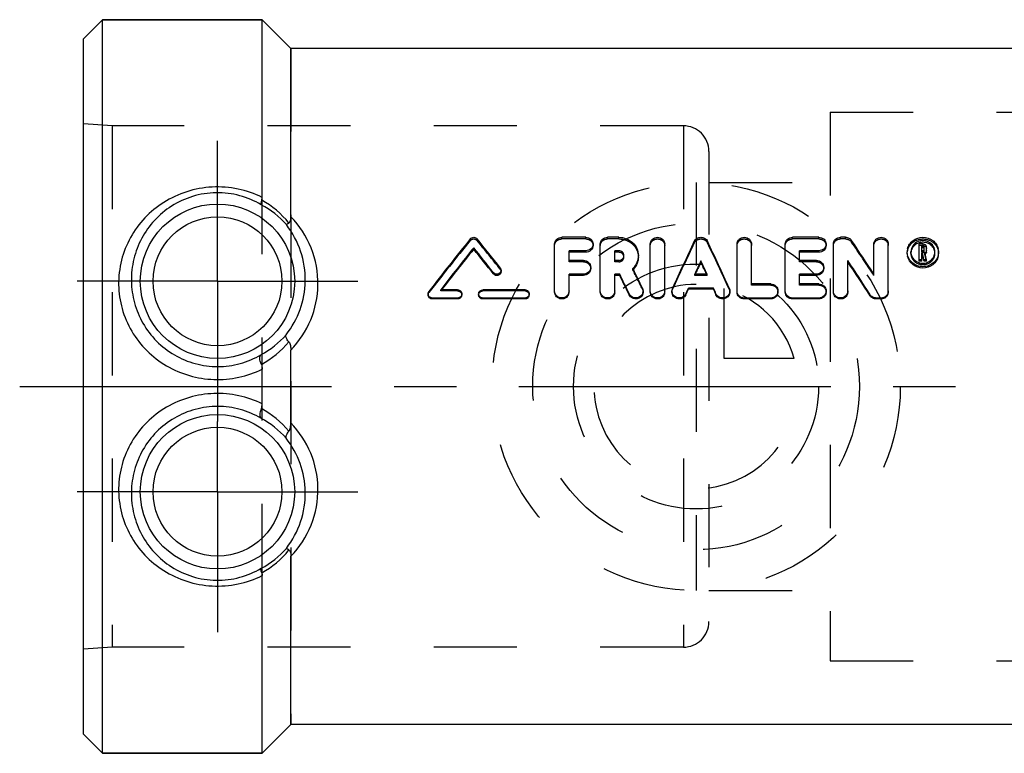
# Model space of a CAD drawing. Header units: millimetres. Extents: x 423 to 577, y 471 to 529.
# Tile 1 of 12: x 423 to 500, y 471 to 529. Entities that reach past the tile are written whole.
import ezdxf

# ---------------------------------------------------------------- set-up
doc = ezdxf.new("R2010")
doc.units = ezdxf.units.MM
doc.header["$LTSCALE"] = 65.185185
doc.linetypes.add('CENTER', pattern=[0.6, 0.375, -0.075, 0.075, -0.075])
doc.linetypes.add('HIDDEN', pattern=[0.2, 0.1, -0.1])
for name, color, linetype in [('ACHSEN_S', 7, 'CONTINUOUS'), ('FASEN', 7, 'CONTINUOUS'), ('KOERPER', 7, 'CONTINUOUS'), ('KONST.EL_MIT_GEO', 7, 'CONTINUOUS'), ('KURVEN', 7, 'CONTINUOUS')]:
    doc.layers.add(name, color=color, linetype=linetype)

msp = doc.modelspace()

# ---------------------------------------------------------------- linework, layer by layer
at = {"layer": 'ACHSEN_S', "color": 2, "linetype": 'CENTER'}
msp.add_line((422.85, 500), (577.15, 500), dxfattribs=at)
at = {"layer": 'FASEN', "color": 7, "linetype": 'Continuous'}
for p, q in [((429.35, 528.75), (427.85, 527.25)), ((429.35, 471.25), (429.35, 528.75)), ((429.35, 528.75), (441.85, 528.75)), ((427.85, 472.75), (427.85, 527.25)), ((429.35, 471.25), (427.85, 472.75)), ((429.35, 471.25), (441.85, 471.25))]:
    msp.add_line(p, q, dxfattribs=at)
at = {"layer": 'KOERPER', "color": 7, "linetype": 'Continuous'}
for p, q in [((441.85, 528.75), (429.35, 528.75)), ((444.1, 526.5), (441.85, 528.75)), ((504.6, 526.5), (444.1, 526.5)), ((444.1, 473.5), (441.85, 471.25)), ((504.6, 473.5), (444.1, 473.5)), ((441.85, 471.25), (429.35, 471.25))]:
    msp.add_line(p, q, dxfattribs=at)
at = {"layer": 'KOERPER', "color": 8, "linetype": 'HIDDEN'}
for p, q in [((441.85, 471.25), (441.85, 528.75)), ((444.1, 526.5), (444.1, 473.5)), ((474.85, 520.43), (430.102, 520.43)), ((474.85, 520.43), (474.85, 479.57)), ((476.85, 518.43), (476.85, 481.57)), ((474.85, 479.57), (430.102, 479.57))]:
    msp.add_line(p, q, dxfattribs=at)
at = {"layer": 'KOERPER', "color": 2, "linetype": 'CENTER'}
for p, q in [((438.35, 508.25), (438.35, 519.25)), ((438.35, 508.25), (427.35, 508.25)), ((438.35, 508.25), (438.35, 497.25)), ((438.35, 508.25), (449.35, 508.25)), ((438.35, 491.75), (438.35, 497.25)), ((438.35, 491.75), (427.35, 491.75)), ((438.35, 491.75), (438.35, 480.75)), ((438.35, 491.75), (449.35, 491.75))]:
    msp.add_line(p, q, dxfattribs=at)
at = {"layer": 'KOERPER', "color": 8, "linetype": 'HIDDEN'}
for centre, start, end in [((474.85, 518.43), 0, 90), ((474.85, 481.57), 270, 360)]:
    msp.add_arc(centre, 2, start, end, dxfattribs=at)
at = {"layer": 'KONST.EL_MIT_GEO', "color": 7, "linetype": 'Continuous'}
for p, q in [((441.85, 514.826), (441.85, 528.75)), ((444.1, 513.307), (444.1, 526.5)), ((467.214, 511.696), (465.327, 511.696)), ((469.791, 511.696), (468.912, 511.696)), ((485.474, 511.696), (483.399, 511.696)), ((487.55, 511.696), (487.172, 511.696)), ((458.425, 510.757), (458.425, 510.878)), ((464.761, 507.488), (464.761, 511.17)), ((468.346, 507.488), (468.346, 511.17)), ((472.259, 507.488), (472.259, 511.17)), ((473.391, 507.488), (473.391, 511.17)), ((479.059, 507.488), (479.059, 511.17)), ((480.191, 508.036), (480.191, 511.17)), ((482.833, 507.488), (482.833, 511.17)), ((486.606, 507.488), (486.606, 511.17)), ((489.778, 508.809), (489.778, 511.17)), ((490.91, 507.488), (490.91, 511.17)), ((493.338, 509.817), (493.338, 511.169)), ((493.652, 511.169), (493.338, 511.169)), ((493.527, 510.626), (493.527, 510.993)), ((493.652, 510.993), (493.527, 510.993)), ((493.652, 510.87), (493.527, 510.87)), ((493.652, 510.87), (493.652, 510.993)), ((493.716, 510.686), (493.716, 510.933)), ((493.904, 510.686), (493.904, 510.933)), ((465.893, 509.885), (465.893, 510.64)), ((467.214, 510.64), (465.893, 510.64)), ((467.214, 510.521), (465.893, 510.521)), ((467.214, 510.521), (467.214, 510.64)), ((469.478, 509.885), (469.478, 510.64)), ((469.791, 510.64), (469.478, 510.64)), ((469.791, 510.521), (469.478, 510.521)), ((469.791, 510.521), (469.791, 510.64)), ((483.965, 509.885), (483.965, 510.64)), ((485.474, 510.64), (483.965, 510.64)), ((485.474, 510.521), (483.965, 510.521)), ((485.474, 510.521), (485.474, 510.64)), ((493.652, 510.626), (493.527, 510.626)), ((493.527, 509.817), (493.527, 510.449)), ((493.586, 510.449), (493.527, 510.449)), ((493.586, 510.332), (493.527, 510.332)), ((493.613, 510.333), (493.586, 510.449)), ((493.599, 510.275), (493.586, 510.332)), ((493.64, 510.104), (493.599, 510.275)), ((493.667, 510.102), (493.613, 510.333)), ((493.653, 510.046), (493.64, 510.104)), ((493.708, 509.817), (493.653, 510.046)), ((493.681, 510.044), (493.667, 510.102)), ((493.708, 509.928), (493.681, 510.044)), ((493.786, 510.417), (493.772, 510.477)), ((493.815, 510.295), (493.786, 510.417)), ((493.844, 510.173), (493.815, 510.295)), ((493.872, 510.051), (493.844, 510.173)), ((493.901, 509.928), (493.872, 510.051)), ((467.025, 509.885), (465.893, 509.885)), ((469.791, 509.885), (469.478, 509.885)), ((470.936, 509.172), (470.895, 509.255)), ((476.225, 509.739), (476.225, 509.849)), ((485.286, 509.885), (483.965, 509.885)), ((487.738, 507.488), (487.738, 509.883)), ((493.527, 509.928), (493.338, 509.928)), ((493.527, 509.817), (493.338, 509.817)), ((493.708, 509.817), (493.708, 509.928)), ((493.901, 509.928), (493.708, 509.928)), ((493.901, 509.817), (493.708, 509.817)), ((493.901, 509.817), (493.901, 509.928)), ((459.972, 508.82), (459.972, 508.92)), ((465.893, 507.488), (465.893, 508.807)), ((467.025, 508.807), (465.893, 508.807)), ((467.025, 508.708), (465.893, 508.708)), ((467.025, 508.708), (467.025, 508.807)), ((469.478, 507.488), (469.478, 508.807)), ((469.865, 508.807), (469.478, 508.807)), ((469.865, 508.708), (469.478, 508.708)), ((469.865, 508.708), (469.865, 508.807)), ((476.707, 508.807), (475.744, 508.807)), ((475.789, 508.807), (475.851, 508.939)), ((476.661, 508.807), (476.6, 508.939)), ((483.965, 508.036), (483.965, 508.807)), ((485.286, 508.807), (483.965, 508.807)), ((485.286, 508.708), (483.965, 508.708)), ((485.286, 508.708), (485.286, 508.807)), ((475.245, 507.63), (475.245, 507.717)), ((477.205, 507.717), (475.245, 507.717)), ((477.205, 507.63), (477.205, 507.717)), ((481.701, 508.036), (480.191, 508.036)), ((485.474, 508.036), (483.965, 508.036)), ((455.18, 506.859), (455.18, 506.936)), ((457.161, 506.936), (455.18, 506.936)), ((457.161, 507.579), (455.839, 507.579)), ((457.161, 506.859), (457.161, 506.936)), ((462.444, 507.579), (459.142, 507.579)), ((459.142, 506.859), (459.142, 506.936)), ((462.444, 506.936), (459.142, 506.936)), ((462.444, 506.859), (462.444, 506.936)), ((470.614, 507.174), (470.614, 507.255)), ((475.041, 507.185), (475.041, 507.266)), ((477.205, 507.63), (475.245, 507.63)), ((477.409, 507.185), (477.409, 507.266)), ((479.625, 506.859), (479.625, 506.936)), ((481.701, 506.936), (479.625, 506.936)), ((481.701, 506.859), (481.701, 506.936)), ((483.399, 506.859), (483.399, 506.936)), ((485.474, 506.936), (483.399, 506.936)), ((485.474, 506.859), (485.474, 506.936)), ((489.487, 507.115), (489.487, 507.196)), ((489.967, 506.859), (489.967, 506.936)), ((490.344, 506.936), (489.967, 506.936)), ((490.344, 506.859), (490.344, 506.936)), ((457.161, 506.859), (455.18, 506.859)), ((462.444, 506.859), (459.142, 506.859)), ((481.701, 506.859), (479.625, 506.859)), ((485.474, 506.859), (483.399, 506.859)), ((490.344, 506.859), (489.967, 506.859)), ((444.1, 497.145), (444.1, 502.855)), ((441.85, 498.641), (441.85, 501.359)), ((444.1, 473.5), (444.1, 486.693)), ((441.85, 471.25), (441.85, 485.174))]:
    msp.add_line(p, q, dxfattribs=at)
at = {"layer": 'KONST.EL_MIT_GEO', "color": 8, "linetype": 'HIDDEN'}
for p, q in [((486.35, 521.5), (516.85, 521.5)), ((486.35, 521.499), (486.35, 478.501)), ((427.85, 479.4), (427.85, 520.6)), ((430.102, 520.43), (427.85, 520.6)), ((430.102, 520.43), (430.102, 479.57)), ((476.85, 516), (486.35, 516)), ((458.157, 511.442), (458.157, 511.571)), ((458.694, 511.442), (458.694, 511.571)), ((465.327, 511.565), (465.327, 511.696)), ((467.214, 511.565), (465.327, 511.565)), ((467.214, 511.565), (467.214, 511.696)), ((468.912, 511.565), (468.912, 511.696)), ((469.791, 511.565), (468.912, 511.565)), ((469.791, 511.565), (469.791, 511.696)), ((483.399, 511.565), (483.399, 511.696)), ((485.474, 511.565), (483.399, 511.565)), ((485.474, 511.565), (485.474, 511.696)), ((487.172, 511.565), (487.172, 511.696)), ((487.55, 511.565), (487.172, 511.565)), ((487.55, 511.565), (487.55, 511.696)), ((467.78, 511.045), (467.78, 511.17)), ((475.707, 511.255), (475.707, 511.382)), ((476.743, 511.255), (476.743, 511.382)), ((486.04, 511.045), (486.04, 511.17)), ((488.03, 511.321), (488.03, 511.449)), ((493.652, 511.044), (493.338, 511.044)), ((493.652, 511.044), (493.652, 511.169)), ((470.192, 510.149), (470.192, 510.263)), ((471.324, 510.149), (471.324, 510.264)), ((492.395, 510.433), (492.395, 510.551)), ((492.679, 510.433), (492.679, 510.55)), ((493.527, 510.507), (493.527, 510.626)), ((493.652, 510.507), (493.527, 510.507)), ((493.586, 510.332), (493.586, 510.449)), ((493.652, 510.507), (493.652, 510.626)), ((493.716, 510.566), (493.716, 510.686)), ((493.772, 510.36), (493.772, 510.477)), ((493.901, 509.817), (493.772, 510.36)), ((493.904, 510.566), (493.904, 510.686)), ((494.566, 510.433), (494.566, 510.551)), ((494.85, 510.433), (494.85, 510.551)), ((460.501, 509.193), (460.501, 509.297)), ((465.893, 509.774), (465.893, 509.885)), ((467.025, 509.774), (465.893, 509.774)), ((467.025, 509.774), (467.025, 509.885)), ((467.591, 509.243), (467.591, 509.348)), ((469.478, 509.774), (469.478, 509.885)), ((469.791, 509.774), (469.478, 509.774)), ((469.791, 509.774), (469.791, 509.885)), ((470.895, 509.152), (470.895, 509.255)), ((483.965, 509.774), (483.965, 509.885)), ((485.286, 509.774), (483.965, 509.774)), ((485.286, 509.774), (485.286, 509.885)), ((485.852, 509.243), (485.852, 509.348)), ((460.567, 509.006), (460.567, 509.108)), ((475.744, 508.708), (475.744, 508.807)), ((475.744, 508.708), (475.789, 508.807)), ((476.707, 508.708), (475.744, 508.708)), ((476.707, 508.708), (476.661, 508.807)), ((476.707, 508.708), (476.707, 508.807)), ((489.778, 508.711), (489.778, 508.809)), ((471.64, 507.633), (471.64, 507.72)), ((474.005, 507.623), (474.005, 507.709)), ((478.445, 507.623), (478.445, 507.709)), ((480.191, 507.946), (480.191, 508.036)), ((481.701, 507.946), (480.191, 507.946)), ((481.701, 507.946), (481.701, 508.036)), ((483.965, 507.946), (483.965, 508.036)), ((485.474, 507.946), (483.965, 507.946)), ((485.474, 507.946), (485.474, 508.036)), ((454.85, 507.258), (454.85, 507.177)), ((454.916, 507.367), (454.916, 507.451)), ((455.839, 507.494), (455.839, 507.579)), ((455.839, 507.494), (455.88, 507.547)), ((457.161, 507.494), (455.839, 507.494)), ((455.88, 507.547), (455.905, 507.579)), ((457.161, 507.494), (457.161, 507.579)), ((457.492, 507.177), (457.492, 507.258)), ((458.812, 507.258), (458.812, 507.177)), ((459.142, 507.494), (459.142, 507.579)), ((462.444, 507.494), (459.142, 507.494)), ((462.444, 507.494), (462.444, 507.579)), ((462.775, 507.177), (462.775, 507.258)), ((464.761, 507.404), (464.761, 507.488)), ((465.893, 507.404), (465.893, 507.488)), ((468.346, 507.404), (468.346, 507.488)), ((469.478, 507.404), (469.478, 507.488)), ((471.693, 507.404), (471.693, 507.488)), ((472.259, 507.404), (472.259, 507.488)), ((473.391, 507.404), (473.391, 507.488)), ((473.957, 507.488), (473.957, 507.404)), ((478.493, 507.404), (478.493, 507.488)), ((479.059, 507.404), (479.059, 507.488)), ((482.267, 507.404), (482.267, 507.488)), ((482.833, 507.404), (482.833, 507.488)), ((486.04, 507.404), (486.04, 507.488)), ((486.606, 507.404), (486.606, 507.488)), ((487.738, 507.404), (487.738, 507.488)), ((490.91, 507.404), (490.91, 507.488)), ((476.85, 484), (486.35, 484)), ((430.102, 479.57), (427.85, 479.4)), ((486.35, 478.5), (516.85, 478.5))]:
    msp.add_line(p, q, dxfattribs=at)
at = {"layer": 'KONST.EL_MIT_GEO', "color": 7, "linetype": 'Continuous'}
for centre, radius in [((438.35, 508.25), 6.05), ((438.35, 508.25), 5.051), ((438.35, 491.75), 6.05), ((438.35, 491.75), 5.051)]:
    msp.add_circle(centre, radius, dxfattribs=at)
for centre, radius, start, end in [((438.078, 508.027), 7.574, 39.16988, 60.40738), ((438.815, 508.473), 6.485, 40.54691, 62.89965), ((438.218, 508.384), 7.004, 358.90268, 37.92408), ((643.394, 362.541), 237.745, 141.18214, 142.44556), ((279.84, 367.6), 229.601, 38.10788, 38.83272), ((645.618, 361.461), 239.514, 141.4031, 142.40592), ((642.757, 361.954), 236.897, 141.08759, 142.06841), ((275.685, 364.972), 233.843, 37.99369, 38.6052), ((278.207, 365.234), 231.637, 38.30701, 38.92011), ((712.967, 399.225), 262.433, 154.69899, 155.58289), ((239.484, 399.225), 262.433, 24.41711, 25.30101), ((296.232, 382.539), 231.093, 33.12052, 33.90557), ((493.481, 510.55), 1.086, 166.9468, 179.9732), ((493.622, 510.268), 1.037, 87.04058, 93.01348), ((493.661, 510.918), 0.248, 47.32311, 54.62827), ((493.681, 510.933), 0.223, 0.06948, 24.37714), ((493.634, 510.458), 0.973, 62.57251, 68.34366), ((493.764, 510.55), 1.086, 0.02021, 13.03416), ((469.836, 510.263), 0.356, 354.86367, 359.9967), ((493.465, 510.434), 1.07, 180.03848, 192.31762), ((493.656, 510.705), 0.255, 296.95478, 303.76543), ((493.66, 510.7), 0.249, 303.78256, 317.07485), ((493.682, 510.686), 0.222, 352.4238, 0.02551), ((493.687, 510.566), 0.217, 352.3704, 0.02535), ((713.85, 399.415), 262.032, 155.07377, 155.32483), ((708.469, 400.582), 256.617, 154.82604, 155.02328), ((238.601, 399.415), 262.032, 24.67517, 24.92623), ((243.982, 400.582), 256.617, 24.97672, 25.17396), ((284.341, 375.628), 243.71, 32.6737, 33.42733), ((287.543, 376.134), 240.701, 32.9675, 33.72456), ((493.62, 510.643), 0.982, 247.71858, 260.78165), ((493.622, 510.656), 0.995, 260.80778, 266.97491), ((493.623, 510.666), 1.005, 266.96728, 273.11303), ((493.623, 510.652), 0.991, 273.10568, 279.29696), ((493.624, 510.645), 0.984, 279.33327, 292.1087), ((460.273, 509.006), 0.294, 351.74597, 359.99744), ((228.889, 391.488), 268.017, 25.59075, 25.95918), ((233.249, 392.208), 263.741, 25.8429, 26.21392), ((233.301, 393.017), 264.503, 25.69963, 26.0492), ((438.245, 508.377), 6.977, 321.77968, 358.9542), ((474.496, 507.486), 0.539, 155.61092, 171.30538), ((455.165, 507.258), 0.315, 168.82689, 179.99115), ((459.127, 507.258), 0.315, 166.15161, 179.96945), ((474.489, 507.488), 0.532, 171.34861, 179.9894), ((438.72, 508.332), 6.581, 297.47181, 319.53302), ((438.094, 508.33), 7.573, 299.17996, 320.42379), ((438.113, 491.693), 7.544, 39.53531, 60.86136), ((438.713, 491.659), 6.592, 40.48647, 62.5087), ((438.245, 491.623), 6.977, 1.04579, 38.22033), ((438.218, 491.616), 7.004, 322.07593, 1.09731), ((438.82, 491.521), 6.478, 297.08765, 319.46579), ((438.066, 491.988), 7.593, 299.61784, 320.80107)]:
    msp.add_arc(centre, radius, start, end, dxfattribs=at)
at = {"layer": 'KONST.EL_MIT_GEO', "color": 8, "linetype": 'HIDDEN'}
for centre, radius, start, end in [((640.813, 362.824), 235.48, 140.86664, 142.13341), ((282.299, 367.842), 227.456, 38.42152, 39.14818), ((708.595, 399.918), 258.133, 154.44885, 155.3392), ((243.856, 399.918), 258.133, 24.6608, 25.55115), ((299.221, 382.983), 228.297, 33.41636, 34.20486), ((469.843, 510.149), 0.349, 0.01139, 9.40554), ((493.497, 510.433), 0.818, 175.86278, 180.01488), ((493.657, 510.589), 0.256, 296.69283, 303.50022), ((493.748, 510.433), 0.818, 359.98508, 4.12071), ((493.78, 510.434), 1.07, 347.67316, 359.96134), ((469.853, 510.219), 1.492, 316.20627, 317.25875), ((469.834, 510.237), 1.518, 314.35581, 316.20348), ((237.867, 393.855), 259.991, 25.95246, 26.3252), ((457.183, 507.177), 0.308, 348.15629, 359.96889), ((462.466, 507.177), 0.308, 348.15629, 359.96889), ((465.371, 507.404), 0.522, 351.93165, 0.03165), ((468.956, 507.404), 0.522, 351.93165, 0.03165), ((471.166, 507.404), 0.527, 354.61514, 359.9968), ((472.87, 507.404), 0.522, 351.93165, 0.03165), ((477.966, 507.404), 0.527, 353.31376, 359.99162), ((481.743, 507.404), 0.523, 352.3369, 359.99173), ((485.517, 507.404), 0.523, 352.3369, 359.99173), ((487.217, 507.404), 0.522, 351.93165, 0.03165), ((490.388, 507.404), 0.522, 352.19987, 0.0323)]:
    msp.add_arc(centre, radius, start, end, dxfattribs=at)
at = {"layer": 'KONST.EL_MIT_GEO', "color": 7, "linetype": 'Continuous'}
for points, knots in [([(441.85, 514.826), (441.252, 515.122), (439.964, 515.565), (437.928, 515.718), (435.925, 515.352), (434.114, 514.509), (432.602, 513.269), (431.459, 511.71), (430.745, 509.91), (430.593, 508.619), (430.604, 507.973)], [0, 0, 0, 0, 0.127241, 0.256831, 0.385746, 0.51155, 0.634176, 0.755216, 0.876654, 1, 1, 1, 1]), ([(441.77, 514.246), (441.249, 514.556), (440.101, 515.043), (438.238, 515.275), (436.387, 514.982), (434.726, 514.213), (433.364, 513.072), (432.35, 511.646), (431.723, 510.009), (431.592, 508.838), (431.602, 508.25)], [0, 0, 0, 0, 0.126844, 0.257624, 0.388112, 0.514372, 0.636329, 0.756303, 0.876896, 1, 1, 1, 1]), ([(441.818, 514.613), (441.79, 514.533), (441.756, 514.426), (441.747, 514.301), (441.758, 514.258), (441.77, 514.246)], [0, 0, 0, 0, 0.67007, 0.872614, 1, 1, 1, 1]), ([(441.818, 514.613), (441.824, 514.629), (441.844, 514.698), (441.85, 514.771), (441.85, 514.826)], [0, 0, 0, 0, 0.234493, 1, 1, 1, 1]), ([(443.95, 512.811), (444.016, 512.856), (444.09, 513.038), (444.1, 513.211), (444.1, 513.307)], [0, 0, 0, 0, 0.454044, 1, 1, 1, 1]), ([(446.22, 507.95), (446.236, 508.938), (445.871, 510.922), (444.771, 512.607), (444.1, 513.307)], [0, 0, 0, 0, 0.504684, 1, 1, 1, 1]), ([(443.95, 512.811), (443.924, 512.792), (443.877, 512.761), (443.815, 512.722), (443.774, 512.7), (443.751, 512.688), (443.743, 512.689)], [0, 0, 0, 0, 0.400306, 0.702387, 0.90214, 1, 1, 1, 1]), ([(458.157, 511.571), (458.219, 511.648), (458.426, 511.744), (458.632, 511.648), (458.694, 511.571)], [0, 0, 0, 0, 0.500154, 1, 1, 1, 1]), ([(464.761, 511.17), (464.761, 511.306), (464.892, 511.594), (465.185, 511.696), (465.327, 511.696)], [0, 0, 0, 0, 0.489812, 1, 1, 1, 1]), ([(467.214, 511.696), (467.356, 511.696), (467.649, 511.594), (467.78, 511.306), (467.78, 511.17)], [0, 0, 0, 0, 0.511136, 1, 1, 1, 1]), ([(468.346, 511.17), (468.346, 511.306), (468.477, 511.594), (468.77, 511.696), (468.912, 511.696)], [0, 0, 0, 0, 0.489812, 1, 1, 1, 1]), ([(469.791, 511.696), (469.991, 511.696), (470.39, 511.623), (470.899, 511.309), (471.243, 510.833), (471.324, 510.451), (471.324, 510.264)], [0, 0, 0, 0, 0.258782, 0.511664, 0.75733, 1, 1, 1, 1]), ([(472.259, 511.17), (472.259, 511.239), (472.29, 511.38), (472.46, 511.614), (472.826, 511.751), (473.191, 511.613), (473.361, 511.38), (473.391, 511.239), (473.391, 511.17)], [0, 0, 0, 0, 0.122475, 0.24779, 0.500261, 0.752635, 0.878009, 1, 1, 1, 1]), ([(475.707, 511.382), (475.751, 511.476), (475.905, 511.64), (476.225, 511.725), (476.546, 511.64), (476.699, 511.476), (476.743, 511.382)], [0, 0, 0, 0, 0.246294, 0.50022, 0.753969, 1, 1, 1, 1]), ([(479.059, 511.17), (479.059, 511.239), (479.09, 511.38), (479.26, 511.614), (479.626, 511.751), (479.991, 511.613), (480.161, 511.38), (480.191, 511.239), (480.191, 511.17)], [0, 0, 0, 0, 0.122475, 0.24779, 0.500261, 0.752635, 0.878009, 1, 1, 1, 1]), ([(482.833, 511.17), (482.833, 511.306), (482.964, 511.594), (483.257, 511.696), (483.399, 511.696)], [0, 0, 0, 0, 0.489812, 1, 1, 1, 1]), ([(485.474, 511.696), (485.617, 511.696), (485.909, 511.594), (486.04, 511.306), (486.04, 511.17)], [0, 0, 0, 0, 0.511136, 1, 1, 1, 1]), ([(486.606, 511.17), (486.606, 511.306), (486.738, 511.594), (487.03, 511.696), (487.172, 511.696)], [0, 0, 0, 0, 0.489812, 1, 1, 1, 1]), ([(487.55, 511.696), (487.644, 511.696), (487.833, 511.652), (487.979, 511.525), (488.03, 511.449)], [0, 0, 0, 0, 0.509124, 1, 1, 1, 1]), ([(489.778, 511.17), (489.778, 511.239), (489.809, 511.38), (489.979, 511.614), (490.345, 511.751), (490.71, 511.613), (490.88, 511.38), (490.91, 511.239), (490.91, 511.17)], [0, 0, 0, 0, 0.122475, 0.24779, 0.500261, 0.752635, 0.878009, 1, 1, 1, 1]), ([(492.423, 510.796), (492.453, 510.923), (492.561, 511.172), (492.937, 511.564), (493.623, 511.785), (494.309, 511.563), (494.684, 511.171), (494.793, 510.923), (494.822, 510.795)], [0, 0, 0, 0, 0.122917, 0.247599, 0.50001, 0.752478, 0.877443, 1, 1, 1, 1]), ([(467.78, 511.17), (467.78, 511.033), (467.649, 510.745), (467.356, 510.64), (467.214, 510.64)], [0, 0, 0, 0, 0.489096, 1, 1, 1, 1]), ([(467.78, 511.045), (467.78, 510.909), (467.647, 510.623), (467.356, 510.521), (467.214, 510.521)], [0, 0, 0, 0, 0.487115, 1, 1, 1, 1]), ([(486.04, 511.17), (486.04, 511.033), (485.91, 510.745), (485.617, 510.64), (485.474, 510.64)], [0, 0, 0, 0, 0.489096, 1, 1, 1, 1]), ([(486.04, 511.045), (486.04, 510.909), (485.908, 510.623), (485.617, 510.521), (485.474, 510.521)], [0, 0, 0, 0, 0.487115, 1, 1, 1, 1]), ([(493.25, 511.361), (493.087, 511.296), (492.793, 511.075), (492.679, 510.721), (492.679, 510.55)], [0, 0, 0, 0, 0.506903, 1, 1, 1, 1]), ([(492.838, 510.917), (492.815, 510.886), (492.734, 510.757), (492.689, 510.605), (492.681, 510.492)], [0, 0, 0, 0, 0.255703, 1, 1, 1, 1]), ([(493.25, 511.234), (493.209, 511.218), (493.051, 511.143), (492.914, 511.023), (492.838, 510.917)], [0, 0, 0, 0, 0.254369, 1, 1, 1, 1]), ([(493.716, 510.933), (493.716, 510.948), (493.701, 510.981), (493.668, 510.993), (493.652, 510.993)], [0, 0, 0, 0, 0.490726, 1, 1, 1, 1]), ([(494.407, 510.918), (494.331, 511.023), (494.193, 511.143), (494.035, 511.218), (493.994, 511.234)], [0, 0, 0, 0, 0.746009, 1, 1, 1, 1]), ([(494.566, 510.551), (494.566, 510.706), (494.473, 511.027), (494.224, 511.248), (494.082, 511.321)], [0, 0, 0, 0, 0.492044, 1, 1, 1, 1]), ([(494.564, 510.492), (494.556, 510.605), (494.511, 510.757), (494.43, 510.886), (494.407, 510.918)], [0, 0, 0, 0, 0.744218, 1, 1, 1, 1]), ([(470.192, 510.263), (470.192, 510.361), (470.1, 510.566), (469.892, 510.64), (469.791, 510.64)], [0, 0, 0, 0, 0.489852, 1, 1, 1, 1]), ([(469.791, 509.885), (469.887, 509.885), (470.084, 509.953), (470.182, 510.139), (470.191, 510.232)], [0, 0, 0, 0, 0.510101, 1, 1, 1, 1]), ([(471.324, 510.264), (471.324, 510.079), (471.246, 509.703), (471.029, 509.388), (470.895, 509.255)], [0, 0, 0, 0, 0.494788, 1, 1, 1, 1]), ([(471.324, 510.149), (471.324, 509.979), (471.256, 509.631), (471.066, 509.334), (470.948, 509.207)], [0, 0, 0, 0, 0.49471, 1, 1, 1, 1]), ([(494.85, 510.551), (494.85, 510.4), (494.784, 510.092), (494.419, 509.579), (493.622, 509.264), (492.825, 509.579), (492.461, 510.093), (492.395, 510.401), (492.395, 510.551)], [0, 0, 0, 0, 0.122368, 0.247604, 0.500099, 0.752734, 0.877944, 1, 1, 1, 1]), ([(494.825, 510.205), (494.769, 509.949), (494.445, 509.459), (493.622, 509.196), (492.8, 509.46), (492.475, 509.95), (492.42, 510.205)], [0, 0, 0, 0, 0.244869, 0.500014, 0.755207, 1, 1, 1, 1]), ([(492.679, 510.55), (492.679, 510.421), (492.722, 510.243), (492.813, 510.093), (492.838, 510.057)], [0, 0, 0, 0, 0.744287, 1, 1, 1, 1]), ([(494.407, 510.057), (494.433, 510.094), (494.523, 510.243), (494.566, 510.421), (494.566, 510.551)], [0, 0, 0, 0, 0.255714, 1, 1, 1, 1]), ([(460.501, 509.297), (460.512, 509.283), (460.549, 509.227), (460.567, 509.158), (460.567, 509.108)], [0, 0, 0, 0, 0.260805, 1, 1, 1, 1]), ([(467.025, 509.885), (467.168, 509.885), (467.463, 509.778), (467.591, 509.486), (467.591, 509.348)], [0, 0, 0, 0, 0.508753, 1, 1, 1, 1]), ([(467.591, 509.348), (467.591, 509.209), (467.464, 508.917), (467.168, 508.807), (467.025, 508.807)], [0, 0, 0, 0, 0.49172, 1, 1, 1, 1]), ([(467.591, 509.243), (467.591, 509.105), (467.462, 508.815), (467.168, 508.708), (467.025, 508.708)], [0, 0, 0, 0, 0.489735, 1, 1, 1, 1]), ([(485.286, 509.885), (485.429, 509.885), (485.724, 509.778), (485.852, 509.486), (485.852, 509.348)], [0, 0, 0, 0, 0.508753, 1, 1, 1, 1]), ([(485.852, 509.348), (485.852, 509.209), (485.724, 508.917), (485.429, 508.807), (485.286, 508.807)], [0, 0, 0, 0, 0.49172, 1, 1, 1, 1]), ([(485.852, 509.243), (485.852, 509.105), (485.723, 508.815), (485.429, 508.708), (485.286, 508.708)], [0, 0, 0, 0, 0.489735, 1, 1, 1, 1]), ([(460.567, 509.108), (460.567, 509.044), (460.521, 508.908), (460.346, 508.789), (460.133, 508.787), (460.013, 508.867), (459.972, 508.92)], [0, 0, 0, 0, 0.244102, 0.495206, 0.749434, 1, 1, 1, 1]), ([(460.564, 508.964), (460.555, 508.904), (460.496, 508.784), (460.322, 508.686), (460.123, 508.694), (460.011, 508.771), (459.972, 508.82)], [0, 0, 0, 0, 0.243709, 0.495153, 0.750193, 1, 1, 1, 1]), ([(430.604, 507.973), (430.613, 507.343), (430.798, 506.071), (431.558, 504.291), (432.76, 502.748), (434.318, 501.552), (436.125, 500.779), (438.068, 500.47), (440.026, 500.642), (441.268, 501.072), (441.85, 501.359)], [0, 0, 0, 0, 0.122028, 0.246006, 0.371163, 0.496809, 0.622591, 0.748399, 0.8742, 1, 1, 1, 1]), ([(431.602, 508.25), (431.612, 507.682), (431.776, 506.532), (432.448, 504.914), (433.524, 503.5), (434.937, 502.406), (436.591, 501.716), (438.369, 501.484), (440.144, 501.726), (441.247, 502.193), (441.756, 502.493)], [0, 0, 0, 0, 0.121163, 0.244839, 0.370058, 0.495908, 0.62192, 0.747955, 0.873983, 1, 1, 1, 1]), ([(444.1, 502.855), (444.756, 503.537), (445.815, 505.142), (446.204, 507.024), (446.22, 507.95)], [0, 0, 0, 0, 0.505587, 1, 1, 1, 1]), ([(481.701, 508.036), (481.844, 508.036), (482.142, 507.924), (482.267, 507.628), (482.267, 507.488)], [0, 0, 0, 0, 0.504753, 1, 1, 1, 1]), ([(485.474, 508.036), (485.618, 508.036), (485.915, 507.924), (486.04, 507.628), (486.04, 507.488)], [0, 0, 0, 0, 0.504753, 1, 1, 1, 1]), ([(455.18, 506.936), (455.096, 506.936), (454.923, 507.003), (454.85, 507.176), (454.85, 507.258)], [0, 0, 0, 0, 0.504196, 1, 1, 1, 1]), ([(455.18, 506.859), (455.096, 506.859), (454.924, 506.924), (454.85, 507.095), (454.85, 507.177)], [0, 0, 0, 0, 0.506183, 1, 1, 1, 1]), ([(457.161, 507.579), (457.245, 507.579), (457.419, 507.513), (457.492, 507.341), (457.492, 507.258)], [0, 0, 0, 0, 0.505239, 1, 1, 1, 1]), ([(457.492, 507.258), (457.492, 507.176), (457.419, 507.003), (457.245, 506.936), (457.161, 506.936)], [0, 0, 0, 0, 0.494678, 1, 1, 1, 1]), ([(457.485, 507.114), (457.47, 507.044), (457.386, 506.908), (457.235, 506.859), (457.161, 506.859)], [0, 0, 0, 0, 0.493894, 1, 1, 1, 1]), ([(459.142, 506.936), (459.058, 506.936), (458.885, 507.003), (458.812, 507.176), (458.812, 507.258)], [0, 0, 0, 0, 0.504952, 1, 1, 1, 1]), ([(459.142, 506.859), (459.059, 506.859), (458.886, 506.924), (458.812, 507.095), (458.812, 507.177)], [0, 0, 0, 0, 0.50694, 1, 1, 1, 1]), ([(458.821, 507.333), (458.838, 507.402), (458.924, 507.532), (459.071, 507.579), (459.142, 507.579)], [0, 0, 0, 0, 0.495457, 1, 1, 1, 1]), ([(462.444, 507.579), (462.528, 507.579), (462.702, 507.513), (462.775, 507.341), (462.775, 507.258)], [0, 0, 0, 0, 0.505239, 1, 1, 1, 1]), ([(462.775, 507.258), (462.775, 507.176), (462.702, 507.003), (462.528, 506.936), (462.444, 506.936)], [0, 0, 0, 0, 0.494678, 1, 1, 1, 1]), ([(462.768, 507.114), (462.753, 507.044), (462.669, 506.908), (462.518, 506.859), (462.444, 506.859)], [0, 0, 0, 0, 0.493894, 1, 1, 1, 1]), ([(465.893, 507.488), (465.893, 507.346), (465.766, 507.051), (465.327, 506.879), (464.887, 507.051), (464.761, 507.347), (464.761, 507.488)], [0, 0, 0, 0, 0.247884, 0.500186, 0.752408, 1, 1, 1, 1]), ([(465.888, 507.33), (465.869, 507.197), (465.714, 506.935), (465.286, 506.808), (464.877, 506.989), (464.761, 507.27), (464.761, 507.404)], [0, 0, 0, 0, 0.247174, 0.50093, 0.75367, 1, 1, 1, 1]), ([(469.478, 507.488), (469.478, 507.346), (469.351, 507.051), (468.911, 506.879), (468.472, 507.051), (468.346, 507.347), (468.346, 507.488)], [0, 0, 0, 0, 0.247884, 0.500186, 0.752408, 1, 1, 1, 1]), ([(469.473, 507.33), (469.454, 507.197), (469.299, 506.935), (468.871, 506.808), (468.462, 506.989), (468.346, 507.27), (468.346, 507.404)], [0, 0, 0, 0, 0.247174, 0.50093, 0.75367, 1, 1, 1, 1]), ([(471.693, 507.488), (471.693, 507.366), (471.601, 507.111), (471.257, 506.907), (470.86, 506.953), (470.667, 507.144), (470.614, 507.255)], [0, 0, 0, 0, 0.246858, 0.498261, 0.750655, 1, 1, 1, 1]), ([(471.691, 507.355), (471.68, 507.238), (471.57, 507.003), (471.229, 506.828), (470.85, 506.883), (470.666, 507.067), (470.614, 507.174)], [0, 0, 0, 0, 0.245756, 0.497933, 0.751237, 1, 1, 1, 1]), ([(473.391, 507.488), (473.391, 507.346), (473.265, 507.051), (472.825, 506.879), (472.386, 507.051), (472.259, 507.347), (472.259, 507.488)], [0, 0, 0, 0, 0.247884, 0.500186, 0.752408, 1, 1, 1, 1]), ([(473.386, 507.33), (473.367, 507.197), (473.213, 506.935), (472.784, 506.808), (472.376, 506.989), (472.259, 507.27), (472.259, 507.404)], [0, 0, 0, 0, 0.247174, 0.50093, 0.75367, 1, 1, 1, 1]), ([(475.041, 507.266), (474.99, 507.153), (474.8, 506.956), (474.399, 506.906), (474.051, 507.108), (473.957, 507.365), (473.957, 507.488)], [0, 0, 0, 0, 0.249523, 0.501733, 0.752967, 1, 1, 1, 1]), ([(475.041, 507.185), (474.99, 507.072), (474.798, 506.878), (474.4, 506.828), (474.052, 507.028), (473.957, 507.282), (473.957, 507.404)], [0, 0, 0, 0, 0.249244, 0.502587, 0.754261, 1, 1, 1, 1]), ([(478.493, 507.488), (478.493, 507.365), (478.4, 507.108), (478.051, 506.905), (477.651, 506.956), (477.46, 507.153), (477.409, 507.266)], [0, 0, 0, 0, 0.246924, 0.498364, 0.750752, 1, 1, 1, 1]), ([(478.49, 507.343), (478.476, 507.226), (478.361, 506.994), (478.017, 506.826), (477.638, 506.889), (477.458, 507.077), (477.409, 507.185)], [0, 0, 0, 0, 0.245918, 0.49824, 0.751465, 1, 1, 1, 1]), ([(479.625, 506.936), (479.481, 506.936), (479.184, 507.051), (479.059, 507.347), (479.059, 507.488)], [0, 0, 0, 0, 0.505265, 1, 1, 1, 1]), ([(479.625, 506.859), (479.481, 506.859), (479.185, 506.971), (479.059, 507.264), (479.059, 507.404)], [0, 0, 0, 0, 0.507251, 1, 1, 1, 1]), ([(482.267, 507.488), (482.267, 507.347), (482.142, 507.051), (481.845, 506.936), (481.701, 506.936)], [0, 0, 0, 0, 0.494826, 1, 1, 1, 1]), ([(482.262, 507.334), (482.245, 507.206), (482.105, 506.953), (481.833, 506.859), (481.701, 506.859)], [0, 0, 0, 0, 0.493528, 1, 1, 1, 1]), ([(483.399, 506.936), (483.255, 506.936), (482.957, 507.051), (482.833, 507.347), (482.833, 507.488)], [0, 0, 0, 0, 0.505265, 1, 1, 1, 1]), ([(483.399, 506.859), (483.255, 506.859), (482.959, 506.971), (482.833, 507.264), (482.833, 507.404)], [0, 0, 0, 0, 0.507251, 1, 1, 1, 1]), ([(486.04, 507.488), (486.04, 507.347), (485.916, 507.051), (485.618, 506.936), (485.474, 506.936)], [0, 0, 0, 0, 0.494826, 1, 1, 1, 1]), ([(486.036, 507.334), (486.018, 507.206), (485.878, 506.953), (485.607, 506.859), (485.474, 506.859)], [0, 0, 0, 0, 0.493528, 1, 1, 1, 1]), ([(487.738, 507.488), (487.738, 507.346), (487.612, 507.051), (487.172, 506.879), (486.733, 507.051), (486.606, 507.347), (486.606, 507.488)], [0, 0, 0, 0, 0.247884, 0.500186, 0.752408, 1, 1, 1, 1]), ([(487.733, 507.33), (487.714, 507.197), (487.56, 506.935), (487.131, 506.808), (486.723, 506.989), (486.606, 507.27), (486.606, 507.404)], [0, 0, 0, 0, 0.247174, 0.50093, 0.75367, 1, 1, 1, 1]), ([(489.967, 506.936), (489.872, 506.936), (489.682, 506.984), (489.537, 507.117), (489.487, 507.196)], [0, 0, 0, 0, 0.502835, 1, 1, 1, 1]), ([(489.967, 506.859), (489.872, 506.859), (489.682, 506.905), (489.537, 507.037), (489.487, 507.115)], [0, 0, 0, 0, 0.503959, 1, 1, 1, 1]), ([(490.91, 507.488), (490.91, 507.346), (490.785, 507.051), (490.488, 506.936), (490.344, 506.936)], [0, 0, 0, 0, 0.495454, 1, 1, 1, 1]), ([(490.905, 507.333), (490.888, 507.205), (490.747, 506.952), (490.476, 506.859), (490.344, 506.859)], [0, 0, 0, 0, 0.493618, 1, 1, 1, 1]), ([(443.931, 503.505), (443.85, 503.604), (443.733, 503.764), (443.688, 503.995), (443.726, 504.061)], [0, 0, 0, 0, 0.626281, 1, 1, 1, 1]), ([(443.931, 503.505), (444.001, 503.419), (444.082, 503.197), (444.1, 502.971), (444.1, 502.855)], [0, 0, 0, 0, 0.487997, 1, 1, 1, 1]), ([(441.786, 501.718), (441.752, 501.804), (441.698, 501.969), (441.653, 502.225), (441.679, 502.432), (441.756, 502.493)], [0, 0, 0, 0, 0.347754, 0.634759, 1, 1, 1, 1]), ([(441.85, 498.641), (441.268, 498.928), (440.026, 499.358), (438.068, 499.53), (436.125, 499.221), (434.318, 498.448), (432.76, 497.252), (431.558, 495.709), (430.798, 493.929), (430.613, 492.657), (430.604, 492.027)], [0, 0, 0, 0, 0.1258, 0.251602, 0.377409, 0.503191, 0.628837, 0.753995, 0.877974, 1, 1, 1, 1]), ([(441.756, 497.507), (441.247, 497.807), (440.144, 498.274), (438.369, 498.516), (436.591, 498.284), (434.937, 497.594), (433.524, 496.5), (432.448, 495.086), (431.776, 493.468), (431.612, 492.318), (431.602, 491.75)], [0, 0, 0, 0, 0.126017, 0.252045, 0.37808, 0.504092, 0.629943, 0.755161, 0.878838, 1, 1, 1, 1]), ([(441.786, 498.282), (441.752, 498.196), (441.698, 498.031), (441.653, 497.775), (441.679, 497.568), (441.756, 497.507)], [0, 0, 0, 0, 0.347744, 0.634737, 1, 1, 1, 1]), ([(443.931, 496.495), (444.001, 496.581), (444.082, 496.803), (444.1, 497.029), (444.1, 497.145)], [0, 0, 0, 0, 0.487995, 1, 1, 1, 1]), ([(446.22, 492.05), (446.204, 492.976), (445.815, 494.858), (444.756, 496.463), (444.1, 497.145)], [0, 0, 0, 0, 0.494414, 1, 1, 1, 1]), ([(443.931, 496.495), (443.85, 496.396), (443.733, 496.236), (443.688, 496.005), (443.726, 495.939)], [0, 0, 0, 0, 0.626321, 1, 1, 1, 1]), ([(430.604, 492.027), (430.593, 491.381), (430.745, 490.09), (431.459, 488.29), (432.602, 486.731), (434.114, 485.491), (435.926, 484.648), (437.928, 484.281), (439.964, 484.435), (441.252, 484.878), (441.85, 485.174)], [0, 0, 0, 0, 0.123349, 0.24479, 0.365834, 0.488461, 0.614263, 0.743175, 0.872761, 1, 1, 1, 1]), ([(431.602, 491.75), (431.592, 491.162), (431.723, 489.991), (432.35, 488.354), (433.363, 486.928), (434.726, 485.787), (436.387, 485.019), (438.238, 484.725), (440.1, 484.957), (441.249, 485.444), (441.77, 485.754)], [0, 0, 0, 0, 0.123092, 0.243675, 0.363642, 0.485601, 0.611866, 0.742358, 0.87315, 1, 1, 1, 1]), ([(444.1, 486.693), (444.771, 487.393), (445.871, 489.078), (446.236, 491.062), (446.22, 492.05)], [0, 0, 0, 0, 0.495316, 1, 1, 1, 1]), ([(443.95, 487.189), (443.924, 487.208), (443.877, 487.239), (443.815, 487.278), (443.774, 487.3), (443.751, 487.312), (443.743, 487.311)], [0, 0, 0, 0, 0.400246, 0.702227, 0.901974, 1, 1, 1, 1]), ([(443.95, 487.189), (444.016, 487.144), (444.09, 486.962), (444.1, 486.789), (444.1, 486.693)], [0, 0, 0, 0, 0.454031, 1, 1, 1, 1]), ([(441.818, 485.387), (441.79, 485.467), (441.756, 485.574), (441.747, 485.699), (441.758, 485.742), (441.77, 485.754)], [0, 0, 0, 0, 0.670006, 0.872521, 1, 1, 1, 1]), ([(441.818, 485.387), (441.824, 485.371), (441.844, 485.302), (441.85, 485.229), (441.85, 485.174)], [0, 0, 0, 0, 0.234508, 1, 1, 1, 1])]:
    msp.add_open_spline(points, degree=3, knots=knots, dxfattribs=at)
at = {"layer": 'KONST.EL_MIT_GEO', "color": 8, "linetype": 'HIDDEN'}
for points, knots in [([(458.157, 511.442), (458.219, 511.518), (458.426, 511.612), (458.632, 511.518), (458.694, 511.442)], [0, 0, 0, 0, 0.500155, 1, 1, 1, 1]), ([(464.761, 511.045), (464.761, 511.18), (464.894, 511.466), (465.185, 511.565), (465.327, 511.565)], [0, 0, 0, 0, 0.487828, 1, 1, 1, 1]), ([(467.214, 511.565), (467.356, 511.565), (467.647, 511.466), (467.78, 511.18), (467.78, 511.045)], [0, 0, 0, 0, 0.51312, 1, 1, 1, 1]), ([(468.346, 511.045), (468.346, 511.18), (468.479, 511.466), (468.77, 511.565), (468.912, 511.565)], [0, 0, 0, 0, 0.487828, 1, 1, 1, 1]), ([(469.791, 511.565), (469.991, 511.565), (470.389, 511.494), (470.898, 511.183), (471.243, 510.712), (471.324, 510.334), (471.324, 510.149)], [0, 0, 0, 0, 0.260066, 0.513502, 0.758649, 1, 1, 1, 1]), ([(472.259, 511.045), (472.259, 511.113), (472.29, 511.253), (472.461, 511.484), (472.826, 511.619), (473.19, 511.484), (473.361, 511.253), (473.391, 511.113), (473.391, 511.045)], [0, 0, 0, 0, 0.121794, 0.246837, 0.500263, 0.753587, 0.878687, 1, 1, 1, 1]), ([(475.707, 511.255), (475.752, 511.348), (475.906, 511.51), (476.225, 511.593), (476.545, 511.51), (476.699, 511.348), (476.743, 511.255)], [0, 0, 0, 0, 0.24563, 0.500221, 0.754633, 1, 1, 1, 1]), ([(479.059, 511.045), (479.059, 511.113), (479.09, 511.253), (479.261, 511.484), (479.626, 511.619), (479.99, 511.484), (480.161, 511.253), (480.191, 511.113), (480.191, 511.045)], [0, 0, 0, 0, 0.121794, 0.246837, 0.500263, 0.753587, 0.878687, 1, 1, 1, 1]), ([(482.833, 511.045), (482.833, 511.18), (482.966, 511.466), (483.257, 511.565), (483.399, 511.565)], [0, 0, 0, 0, 0.487828, 1, 1, 1, 1]), ([(485.474, 511.565), (485.617, 511.565), (485.908, 511.466), (486.04, 511.18), (486.04, 511.045)], [0, 0, 0, 0, 0.51312, 1, 1, 1, 1]), ([(486.606, 511.045), (486.606, 511.18), (486.739, 511.466), (487.03, 511.565), (487.172, 511.565)], [0, 0, 0, 0, 0.487828, 1, 1, 1, 1]), ([(487.55, 511.565), (487.644, 511.565), (487.832, 511.522), (487.979, 511.396), (488.03, 511.321)], [0, 0, 0, 0, 0.510196, 1, 1, 1, 1]), ([(489.778, 511.045), (489.778, 511.113), (489.809, 511.253), (489.98, 511.484), (490.345, 511.619), (490.709, 511.484), (490.88, 511.253), (490.91, 511.113), (490.91, 511.045)], [0, 0, 0, 0, 0.121794, 0.246837, 0.500263, 0.753587, 0.878687, 1, 1, 1, 1]), ([(492.395, 510.433), (492.395, 510.582), (492.461, 510.886), (492.831, 511.389), (493.623, 511.683), (494.415, 511.388), (494.784, 510.885), (494.85, 510.581), (494.85, 510.433)], [0, 0, 0, 0, 0.122079, 0.246822, 0.500123, 0.753585, 0.878301, 1, 1, 1, 1]), ([(493.652, 511.044), (493.715, 511.044), (493.845, 510.999), (493.904, 510.871), (493.904, 510.81)], [0, 0, 0, 0, 0.511277, 1, 1, 1, 1]), ([(469.791, 509.774), (469.892, 509.774), (470.1, 509.848), (470.192, 510.052), (470.192, 510.149)], [0, 0, 0, 0, 0.512654, 1, 1, 1, 1]), ([(492.679, 510.433), (492.679, 510.319), (492.73, 510.085), (493.01, 509.694), (493.621, 509.458), (494.233, 509.693), (494.515, 510.083), (494.566, 510.318), (494.566, 510.433)], [0, 0, 0, 0, 0.12113, 0.24611, 0.499549, 0.75301, 0.878321, 1, 1, 1, 1]), ([(493.652, 510.507), (493.668, 510.507), (493.701, 510.519), (493.716, 510.551), (493.716, 510.566)], [0, 0, 0, 0, 0.513681, 1, 1, 1, 1]), ([(460.501, 509.193), (460.512, 509.179), (460.549, 509.124), (460.567, 509.056), (460.567, 509.006)], [0, 0, 0, 0, 0.261332, 1, 1, 1, 1]), ([(467.025, 509.774), (467.168, 509.774), (467.462, 509.67), (467.591, 509.38), (467.591, 509.243)], [0, 0, 0, 0, 0.510741, 1, 1, 1, 1]), ([(485.286, 509.774), (485.429, 509.774), (485.722, 509.67), (485.852, 509.38), (485.852, 509.243)], [0, 0, 0, 0, 0.510741, 1, 1, 1, 1]), ([(481.701, 507.946), (481.844, 507.946), (482.14, 507.837), (482.267, 507.543), (482.267, 507.404)], [0, 0, 0, 0, 0.506743, 1, 1, 1, 1]), ([(485.474, 507.946), (485.618, 507.946), (485.914, 507.837), (486.04, 507.543), (486.04, 507.404)], [0, 0, 0, 0, 0.506743, 1, 1, 1, 1]), ([(457.161, 507.494), (457.245, 507.494), (457.418, 507.43), (457.492, 507.259), (457.492, 507.177)], [0, 0, 0, 0, 0.507228, 1, 1, 1, 1]), ([(458.812, 507.177), (458.812, 507.258), (458.886, 507.43), (459.059, 507.494), (459.142, 507.494)], [0, 0, 0, 0, 0.492397, 1, 1, 1, 1]), ([(462.444, 507.494), (462.528, 507.494), (462.701, 507.43), (462.775, 507.259), (462.775, 507.177)], [0, 0, 0, 0, 0.507228, 1, 1, 1, 1])]:
    msp.add_open_spline(points, degree=3, knots=knots, dxfattribs=at)
at = {"layer": 'KONST.EL_MIT_GEO', "color": 7, "linetype": 'Continuous'}
for points in [[(493.993, 511.362), (493.763, 511.453), (493.48, 511.453), (493.25, 511.361)], [(493.568, 511.303), (493.46, 511.297), (493.351, 511.274), (493.25, 511.234)], [(493.652, 511.169), (493.705, 511.169), (493.761, 511.152), (493.805, 511.121)], [(493.693, 510.856), (493.681, 510.865), (493.666, 510.87), (493.652, 510.87)], [(493.994, 511.234), (493.893, 511.274), (493.784, 511.297), (493.676, 511.303)], [(493.829, 511.101), (493.852, 511.08), (493.872, 511.053), (493.884, 511.025)], [(470.049, 510.434), (469.978, 510.49), (469.882, 510.521), (469.791, 510.521)], [(470.187, 510.206), (470.173, 510.293), (470.119, 510.379), (470.049, 510.434)], [(492.838, 510.057), (492.939, 509.915), (493.087, 509.8), (493.248, 509.734)], [(493.652, 510.626), (493.669, 510.626), (493.689, 510.634), (493.701, 510.647)], [(493.701, 510.647), (493.71, 510.657), (493.716, 510.672), (493.716, 510.686)], [(493.842, 510.412), (493.829, 510.398), (493.814, 510.386), (493.798, 510.375)], [(493.903, 510.657), (493.896, 510.61), (493.874, 510.564), (493.842, 510.53)], [(493.876, 510.458), (493.867, 510.442), (493.855, 510.426), (493.842, 510.412)], [(493.903, 510.537), (493.899, 510.51), (493.89, 510.483), (493.876, 510.458)], [(493.994, 509.733), (494.157, 509.799), (494.306, 509.915), (494.407, 510.057)], [(471.64, 507.72), (471.674, 507.648), (471.693, 507.567), (471.693, 507.488)], [(475.041, 507.266), (475.109, 507.416), (475.177, 507.566), (475.245, 507.717)], [(477.409, 507.266), (477.341, 507.416), (477.273, 507.566), (477.205, 507.717)], [(478.445, 507.709), (478.476, 507.64), (478.493, 507.563), (478.493, 507.488)], [(454.856, 507.319), (454.865, 507.366), (454.886, 507.412), (454.916, 507.451)], [(475.041, 507.185), (475.109, 507.333), (475.177, 507.482), (475.245, 507.63)], [(477.409, 507.185), (477.341, 507.333), (477.273, 507.482), (477.205, 507.63)], [(441.786, 501.718), (441.831, 501.605), (441.85, 501.48), (441.85, 501.359)], [(441.786, 498.282), (441.831, 498.395), (441.85, 498.52), (441.85, 498.641)]]:
    msp.add_open_spline(points, degree=3, dxfattribs=at)
at = {"layer": 'KONST.EL_MIT_GEO', "color": 8, "linetype": 'HIDDEN'}
for points in [[(493.716, 510.81), (493.716, 510.827), (493.706, 510.846), (493.693, 510.856)], [(454.85, 507.177), (454.85, 507.244), (454.874, 507.314), (454.916, 507.367)], [(471.64, 507.633), (471.674, 507.563), (471.693, 507.483), (471.693, 507.404)], [(473.957, 507.404), (473.957, 507.479), (473.974, 507.555), (474.005, 507.623)], [(478.445, 507.623), (478.476, 507.555), (478.493, 507.479), (478.493, 507.404)]]:
    msp.add_open_spline(points, degree=3, dxfattribs=at)
at = {"layer": 'KURVEN', "color": 8, "linetype": 'HIDDEN'}
for p, q in [((475.85, 516), (475.85, 484)), ((478.05, 502.2), (478.05, 507.692)), ((483.542, 502.2), (478.05, 502.2)), ((466.25, 500), (483.85, 500))]:
    msp.add_line(p, q, dxfattribs=at)
for radius in [16, 12.8, 9.6]:
    msp.add_circle((475.85, 500), radius, dxfattribs=at)
for start, end in [(90, 360), (15.96201, 74.03799)]:
    msp.add_arc((475.85, 500), 8, start, end, dxfattribs=at)

doc.saveas('drawing.dxf')
